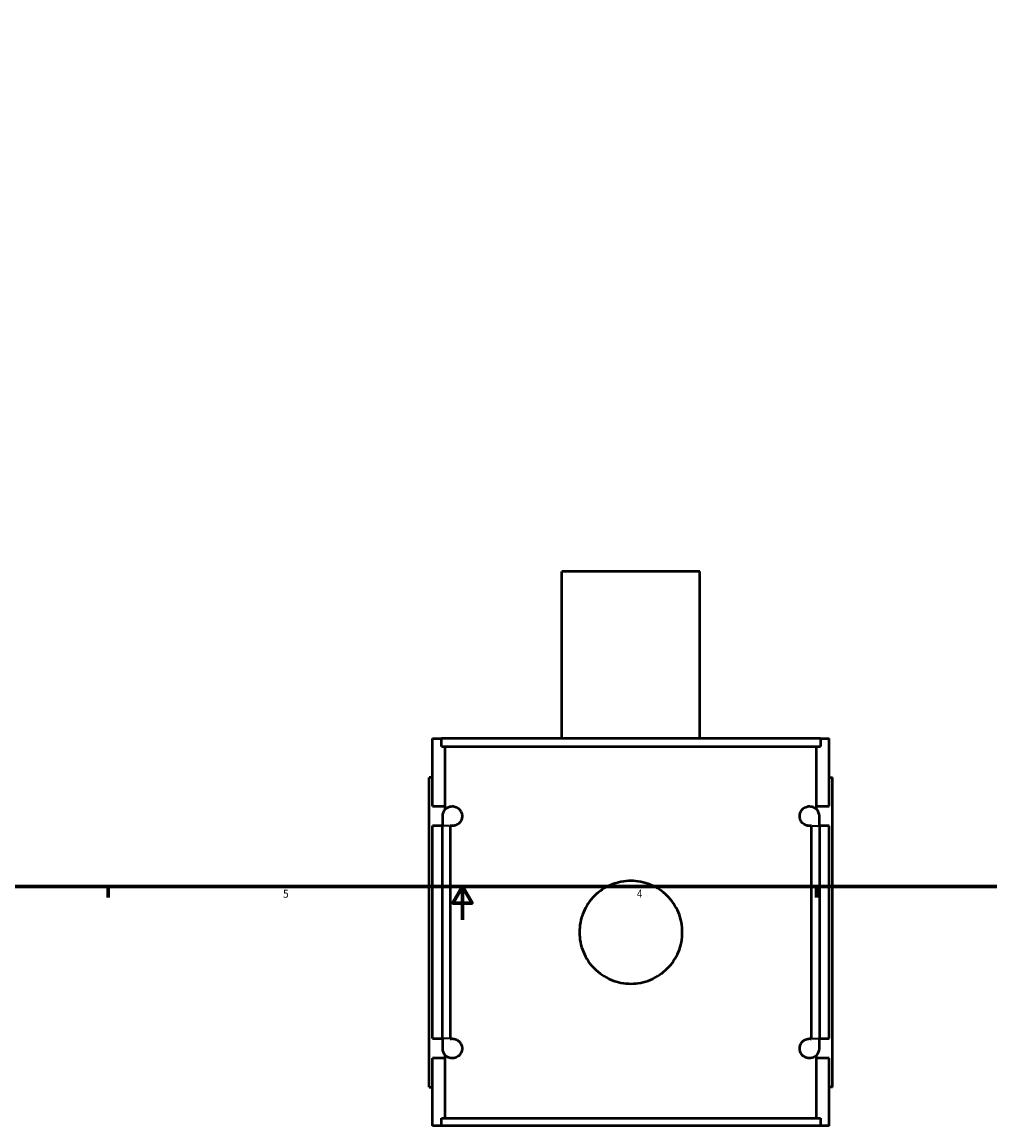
# Model space of a CAD drawing. Header units: inches. Extents: x -1.4 to 48.1, y -1.9 to 47.5.
# Tile 2 of 8: x 11.7 to 23.3, y -1.9 to 11.4. Entities that reach past the tile are written whole.
import ezdxf

# ---------------------------------------------------------------- set-up
doc = ezdxf.new("R2010")
doc.units = ezdxf.units.IN
doc.header["$MEASUREMENT"] = 0
for name, color, linetype, lineweight in [('Border (ANSI)', 7, 'Continuous', 70), ('Visible (ANSI)', 7, 'Continuous', 50), ('Visible Narrow (ANSI)', 7, 'Continuous', 35)]:
    doc.layers.add(name, color=color, linetype=linetype, lineweight=lineweight)
doc.styles.add('Note Text (ANSI)', font='tahoma.ttf')

# ---------------------------------------------------------------- blocks, each defined once
blk = doc.blocks.new('Borders Default Border')
at = {"layer": 'Border (ANSI)'}
for p, q in [((12.75, 1), (12.75, 0.866)), ((21.25, 1), (21.25, 0.866))]:
    blk.add_line(p, q, dxfattribs=at)
at = {"layer": 'Border (ANSI)', "flags": 128}
for points in [[(0.5, 1), (0.5, 21), (33.5, 21), (33.5, 1), (0.5, 1)], [(17, 0.6), (17, 1), (16.885, 0.8), (17.115, 0.8), (17, 1)]]:
    blk.add_lwpolyline(points, dxfattribs=at)
at = {"layer": 'Border (ANSI)', "color": 5, "true_color": 0x0000ff, "char_height": 0.0945, "attachment_point": 7, "style": 'Note Text (ANSI)'}
for s, insert in [('5', (14.847, 0.864)), ('4', (19.092, 0.866))]:
    blk.add_mtext(s, dxfattribs=dict(at, insert=insert))

msp = doc.modelspace()

# ---------------------------------------------------------------- linework, layer by layer
at = {"layer": 'Visible (ANSI)'}
for p, q in [((19.851, 4.78), (18.193, 4.78)), ((18.193, 2.775), (18.193, 4.78)), ((19.851, 2.775), (19.851, 4.78)), ((16.642, 2.775), (16.748, 2.775)), ((16.642, 1.963), (16.642, 2.775)), ((21.296, 2.775), (16.748, 2.775)), ((16.748, 2.682), (16.748, 2.775)), ((16.748, 2.682), (21.296, 2.682)), ((16.794, 1.963), (16.794, 2.682)), ((21.249, 1.963), (21.249, 2.682)), ((21.296, 2.775), (21.402, 2.775)), ((21.296, 2.775), (21.296, 2.682)), ((21.402, 1.963), (21.402, 2.775)), ((16.642, 2.31), (16.602, 2.31)), ((16.602, -1.41), (16.602, 2.31)), ((21.402, 2.31), (21.441, 2.31)), ((21.441, -1.41), (21.441, 2.31)), ((16.642, 1.963), (16.794, 1.963)), ((16.794, 1.929), (16.794, 1.963)), ((21.249, 1.929), (21.249, 1.963)), ((21.249, 1.963), (21.402, 1.963)), ((16.642, -0.827), (16.642, 1.727)), ((16.76, 1.727), (16.642, 1.727)), ((16.76, 1.845), (16.76, 1.727)), ((16.76, -0.827), (16.76, 1.727)), ((16.853, 1.727), (16.853, -0.827)), ((21.191, -0.827), (21.191, 1.727)), ((21.284, 1.727), (21.284, 1.845)), ((21.402, 1.727), (21.284, 1.727)), ((21.284, 1.727), (21.284, -0.827)), ((21.402, -0.827), (21.402, 1.727)), ((16.642, -0.827), (16.76, -0.827)), ((16.76, -0.827), (16.76, -0.945)), ((21.284, -0.827), (21.402, -0.827)), ((21.284, -0.945), (21.284, -0.827)), ((16.794, -1.063), (16.794, -1.028)), ((21.249, -1.063), (21.249, -1.028)), ((16.642, -1.875), (16.642, -1.063)), ((16.794, -1.063), (16.642, -1.063)), ((16.794, -1.782), (16.794, -1.063)), ((21.249, -1.782), (21.249, -1.063)), ((21.402, -1.063), (21.249, -1.063)), ((21.402, -1.875), (21.402, -1.063)), ((16.602, -1.41), (16.642, -1.41)), ((21.441, -1.41), (21.402, -1.41)), ((16.748, -1.782), (21.296, -1.782)), ((16.748, -1.875), (16.748, -1.782)), ((21.296, -1.782), (21.296, -1.875)), ((16.748, -1.875), (16.642, -1.875)), ((21.296, -1.875), (16.748, -1.875)), ((21.402, -1.875), (21.296, -1.875))]:
    msp.add_line(p, q, dxfattribs=at)
for centre, start, end in [((16.878, 1.845), 135.1496, 180), ((21.166, 1.845), 0, 44.8504), ((16.878, -0.945), 180, 224.8504), ((21.166, -0.945), 315.1496, 0)]:
    msp.add_arc(centre, 0.118, start, end, dxfattribs=at)
for points, knots in [([(16.794, 1.929), (16.801, 1.935), (16.809, 1.941), (16.835, 1.957), (16.856, 1.963), (16.892, 1.963), (16.908, 1.961), (16.933, 1.95), (16.942, 1.945), (16.959, 1.932), (16.967, 1.924), (16.98, 1.906), (16.985, 1.896), (16.991, 1.879), (16.993, 1.873), (16.996, 1.859), (16.996, 1.852), (16.996, 1.838), (16.996, 1.831), (16.993, 1.818), (16.991, 1.811), (16.982, 1.786), (16.971, 1.771), (16.948, 1.748), (16.933, 1.739), (16.904, 1.729), (16.89, 1.727), (16.87, 1.727), (16.861, 1.728), (16.853, 1.73)], [0.645958, 0.645958, 0.645958, 0.645958, 0.89701, 0.89701, 1.413207, 1.413207, 1.730061, 1.730061, 1.888488, 1.888488, 2.046915, 2.046915, 2.156349, 2.156349, 2.211065, 2.211065, 2.265782, 2.265782, 2.318017, 2.318017, 2.370251, 2.370251, 2.559775, 2.559775, 2.832356, 2.832356, 3.104938, 3.104938, 3.300366, 3.300366, 3.300366, 3.300366]), ([(21.191, 1.73), (21.182, 1.728), (21.174, 1.727), (21.154, 1.727), (21.14, 1.729), (21.111, 1.739), (21.096, 1.748), (21.072, 1.771), (21.061, 1.786), (21.052, 1.811), (21.051, 1.818), (21.048, 1.831), (21.048, 1.838), (21.048, 1.852), (21.048, 1.859), (21.051, 1.873), (21.052, 1.879), (21.058, 1.896), (21.064, 1.906), (21.077, 1.924), (21.085, 1.932), (21.102, 1.945), (21.111, 1.95), (21.136, 1.961), (21.152, 1.963), (21.188, 1.963), (21.209, 1.957), (21.235, 1.941), (21.243, 1.935), (21.249, 1.929)], [1.216385, 1.216385, 1.216385, 1.216385, 1.411813, 1.411813, 1.684395, 1.684395, 1.956976, 1.956976, 2.1465, 2.1465, 2.198734, 2.198734, 2.250969, 2.250969, 2.305685, 2.305685, 2.360402, 2.360402, 2.469836, 2.469836, 2.628263, 2.628263, 2.78669, 2.78669, 3.103544, 3.103544, 3.619741, 3.619741, 3.870793, 3.870793, 3.870793, 3.870793]), ([(19.639, 0.45), (19.639, 0.411), (19.635, 0.371), (19.62, 0.291), (19.608, 0.252), (19.576, 0.176), (19.557, 0.139), (19.511, 0.072), (19.486, 0.041), (19.431, -0.013), (19.4, -0.039), (19.333, -0.084), (19.297, -0.104), (19.221, -0.136), (19.181, -0.148), (19.101, -0.163), (19.061, -0.167), (18.983, -0.167), (18.943, -0.163), (18.863, -0.148), (18.823, -0.136), (18.747, -0.104), (18.711, -0.084), (18.643, -0.039), (18.613, -0.013), (18.558, 0.041), (18.532, 0.072), (18.487, 0.139), (18.468, 0.176), (18.436, 0.252), (18.424, 0.291), (18.408, 0.371), (18.405, 0.411), (18.405, 0.489), (18.408, 0.53), (18.424, 0.609), (18.436, 0.649), (18.468, 0.725), (18.487, 0.761), (18.532, 0.829), (18.558, 0.86), (18.613, 0.914), (18.643, 0.94), (18.711, 0.985), (18.747, 1.005), (18.823, 1.036), (18.863, 1.048), (18.943, 1.064), (18.983, 1.068), (19.061, 1.068), (19.101, 1.064), (19.181, 1.048), (19.221, 1.036), (19.297, 1.005), (19.333, 0.985), (19.4, 0.94), (19.431, 0.914), (19.486, 0.86), (19.511, 0.829), (19.557, 0.761), (19.576, 0.725), (19.608, 0.649), (19.62, 0.609), (19.635, 0.53), (19.639, 0.489), (19.639, 0.45)], [0, 0, 0, 0, 0.296971, 0.296971, 0.593942, 0.593942, 0.890913, 0.890913, 1.187884, 1.187884, 1.484796, 1.484796, 1.781708, 1.781708, 2.078621, 2.078621, 2.375533, 2.375533, 2.672445, 2.672445, 2.969357, 2.969357, 3.26627, 3.26627, 3.563182, 3.563182, 3.860153, 3.860153, 4.157124, 4.157124, 4.454095, 4.454095, 4.751066, 4.751066, 5.048037, 5.048037, 5.345008, 5.345008, 5.641979, 5.641979, 5.93895, 5.93895, 6.235862, 6.235862, 6.532774, 6.532774, 6.829687, 6.829687, 7.126599, 7.126599, 7.423511, 7.423511, 7.720423, 7.720423, 8.017335, 8.017335, 8.314248, 8.314248, 8.611219, 8.611219, 8.90819, 8.90819, 9.205161, 9.205161, 9.502132, 9.502132, 9.502132, 9.502132]), ([(16.853, -0.829), (16.861, -0.827), (16.87, -0.827), (16.892, -0.827), (16.908, -0.829), (16.933, -0.84), (16.942, -0.845), (16.959, -0.858), (16.967, -0.866), (16.98, -0.884), (16.985, -0.894), (16.991, -0.911), (16.993, -0.917), (16.996, -0.931), (16.996, -0.938), (16.996, -0.952), (16.996, -0.959), (16.993, -0.972), (16.991, -0.978), (16.985, -0.996), (16.98, -1.005), (16.967, -1.024), (16.959, -1.032), (16.942, -1.045), (16.933, -1.05), (16.908, -1.06), (16.892, -1.063), (16.856, -1.063), (16.835, -1.056), (16.809, -1.041), (16.801, -1.035), (16.794, -1.028)], [1.215949, 1.215949, 1.215949, 1.215949, 1.413207, 1.413207, 1.730061, 1.730061, 1.888488, 1.888488, 2.046915, 2.046915, 2.156349, 2.156349, 2.211065, 2.211065, 2.265782, 2.265782, 2.320499, 2.320499, 2.375216, 2.375216, 2.48465, 2.48465, 2.643077, 2.643077, 2.801504, 2.801504, 3.118358, 3.118358, 3.634555, 3.634555, 3.885607, 3.885607, 3.885607, 3.885607]), ([(21.249, -1.028), (21.243, -1.035), (21.235, -1.041), (21.209, -1.056), (21.188, -1.063), (21.152, -1.063), (21.136, -1.06), (21.111, -1.05), (21.102, -1.045), (21.085, -1.032), (21.077, -1.024), (21.064, -1.005), (21.058, -0.996), (21.052, -0.978), (21.051, -0.972), (21.048, -0.959), (21.048, -0.952), (21.048, -0.938), (21.048, -0.931), (21.051, -0.917), (21.052, -0.911), (21.058, -0.894), (21.064, -0.884), (21.077, -0.866), (21.085, -0.858), (21.102, -0.845), (21.111, -0.84), (21.136, -0.829), (21.152, -0.827), (21.174, -0.827), (21.183, -0.827), (21.191, -0.829)], [0.645958, 0.645958, 0.645958, 0.645958, 0.89701, 0.89701, 1.413207, 1.413207, 1.730061, 1.730061, 1.888488, 1.888488, 2.046915, 2.046915, 2.156349, 2.156349, 2.211065, 2.211065, 2.265782, 2.265782, 2.320499, 2.320499, 2.375216, 2.375216, 2.48465, 2.48465, 2.643077, 2.643077, 2.801504, 2.801504, 3.118358, 3.118358, 3.315616, 3.315616, 3.315616, 3.315616])]:
    msp.add_open_spline(points, degree=3, knots=knots, dxfattribs=at)
for points in [[(16.853, 1.73), (16.853, 1.729), (16.853, 1.728), (16.853, 1.727)], [(21.191, 1.727), (21.191, 1.728), (21.191, 1.729), (21.191, 1.73)], [(16.853, -0.827), (16.853, -0.827), (16.853, -0.828), (16.853, -0.829)], [(21.191, -0.829), (21.191, -0.828), (21.191, -0.827), (21.191, -0.827)]]:
    msp.add_open_spline(points, degree=3, dxfattribs=at)
at = {"layer": 'Visible Narrow (ANSI)'}
for p, q in [((16.845, 1.727), (16.76, 1.727)), ((21.198, 1.727), (21.283, 1.727)), ((16.845, -0.827), (16.76, -0.827)), ((21.198, -0.827), (21.283, -0.827))]:
    msp.add_line(p, q, dxfattribs=at)

# ---------------------------------------------------------------- block references
msp.add_blockref('Borders Default Border', (0, 0))

doc.saveas('drawing.dxf')
